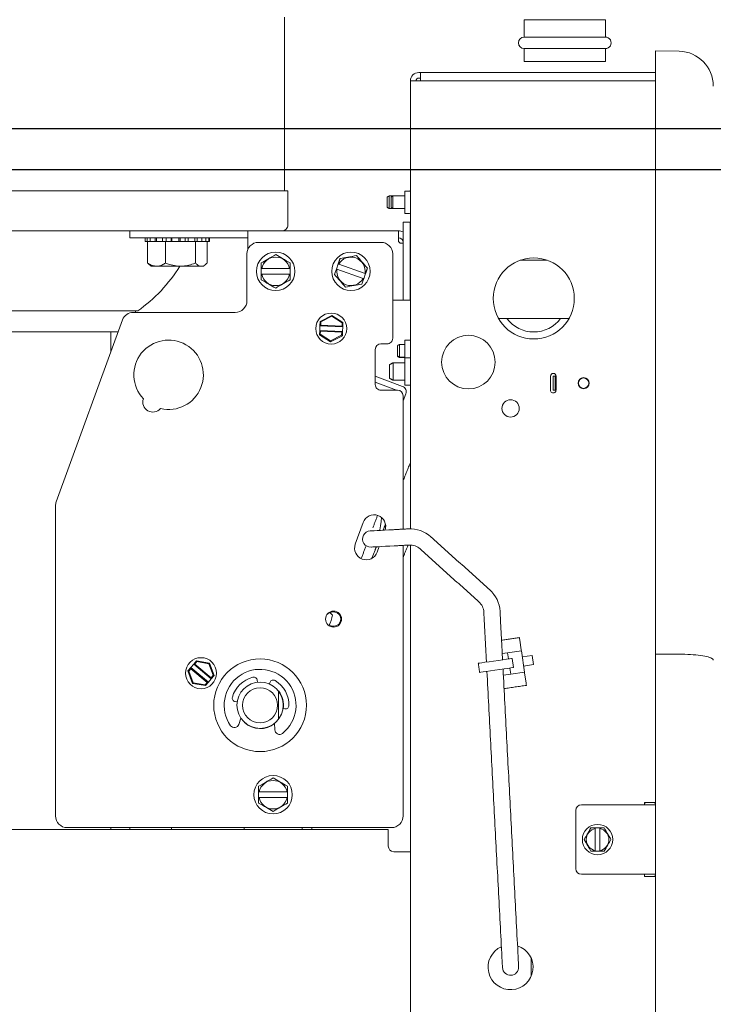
# Model space of a CAD drawing. Header units: inches. Extents: x 169.6 to 213.8, y 195 to 266.5.
# Tile 32 of 50: x 211.654 to 212.028, y 204.959 to 205.491. Entities that reach past the tile are written whole.
import ezdxf

# ---------------------------------------------------------------- set-up
doc = ezdxf.new("R2010")
doc.units = ezdxf.units.IN
doc.header["$LTSCALE"] = 0.25
doc.header["$MEASUREMENT"] = 0
doc.layers.add('ANNOTATIONS', color=1, linetype='Continuous')
doc.layers.add('RHX RH F.O.H.', color=7, linetype='Continuous')
doc.styles.add('ARIAL', font='arial.ttf', dxfattribs={"height": 0.09375})
doc.dimstyles.new('STANDARD$0', dxfattribs={"dimtxt": 0.09375, "dimasz": 0.09375, "dimexe": 0.03125, "dimexo": 0.046875, "dimgap": 0.09, "dimtad": 0, "dimtih": 1, "dimtoh": 1, "dimdec": 4, "dimzin": 0, "dimdsep": 46, "dimtxsty": 'ARIAL', "dimcen": 0.09, "dimadec": 0, "dimazin": 0, "dimtfac": 1, "dimtdec": 4, "dimtofl": 0, "dimtmove": 0, "dimatfit": 1, "dimfxl": 1, "dimtolj": 1, "dimtzin": 0, "dimarcsym": 0})

# ---------------------------------------------------------------- blocks, each defined once
blk = doc.blocks.new('*D26')
at = {"layer": 'ANNOTATIONS', "color": 0, "lineweight": -2, "transparency": 16777216}
for p, q in [((211.3488521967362, 205.4097907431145), (212.4822913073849, 205.4097907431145)), ((212.4510413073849, 205.3160407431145), (212.4510413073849, 202.7522208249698)), ((212.4510413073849, 200.7535407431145), (212.4510413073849, 202.3173606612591)), ((211.3644771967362, 200.6597907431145), (212.4822913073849, 200.6597907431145))]:
    blk.add_line(p, q, dxfattribs=at)
at = {"layer": 'ANNOTATIONS', "color": 0, "transparency": 16777216}
for points in [[(212.4354163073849, 205.3160407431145), (212.4666663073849, 205.3160407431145), (212.4510413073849, 205.4097907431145)], [(212.4354163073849, 200.7535407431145), (212.4666663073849, 200.7535407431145), (212.4510413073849, 200.6597907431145)]]:
    blk.add_solid(points, dxfattribs=at)
at = {"layer": 'defpoints', "color": 0, "transparency": 16777216}
for p in [(211.3019771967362, 205.4097907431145), (211.3176021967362, 200.6597907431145), (212.4510413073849, 200.6597907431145)]:
    blk.add_point(p, dxfattribs=at)
at = {"layer": 'ANNOTATIONS', "color": 0, "transparency": 16777216, "insert": (212.4510413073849, 202.5347907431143), "char_height": 0.09375, "attachment_point": 5, "style": 'ARIAL'}
blk.add_mtext('\\A1;TOTAL\\PHEIGHT', dxfattribs=at)
blk = doc.blocks.new('*D27')
at = {"layer": 'ANNOTATIONS', "color": 0, "lineweight": -2, "transparency": 16777216}
for p, q in [((210.3644771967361, 205.5717093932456), (210.3644771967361, 206.3682542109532)), ((211.3019771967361, 205.4566657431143), (211.3019771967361, 206.3682542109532)), ((210.2707271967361, 206.3370042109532), (210.1769771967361, 206.3370042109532)), ((211.3957271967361, 206.3370042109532), (211.4894771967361, 206.3370042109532))]:
    blk.add_line(p, q, dxfattribs=at)
at = {"layer": 'ANNOTATIONS', "color": 0, "transparency": 16777216}
for points in [[(210.2707271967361, 206.3526292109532), (210.2707271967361, 206.3213792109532), (210.3644771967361, 206.3370042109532)], [(211.3957271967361, 206.3526292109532), (211.3957271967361, 206.3213792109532), (211.3019771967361, 206.3370042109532)]]:
    blk.add_solid(points, dxfattribs=at)
at = {"layer": 'defpoints', "color": 0, "transparency": 16777216}
for p in [(211.3019771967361, 206.3370042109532), (210.3644771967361, 205.5248343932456), (211.3019771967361, 205.4097907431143)]:
    blk.add_point(p, dxfattribs=at)
at = {"layer": 'ANNOTATIONS', "color": 0, "transparency": 16777216, "insert": (211.9910882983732, 206.3370042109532), "char_height": 0.09375, "attachment_point": 5, "style": 'ARIAL'}
blk.add_mtext('\\A1;PROJECTION', dxfattribs=at)
blk = doc.blocks.new('*D31')
at = {"layer": 'ANNOTATIONS', "color": 0, "lineweight": -2, "transparency": 16777216}
for p, q in [((212.4432288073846, 205.5257579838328), (212.4432288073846, 205.6212956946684)), ((212.4432288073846, 205.6212956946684), (212.5369788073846, 205.6212956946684)), ((210.8176021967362, 205.4320079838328), (212.4744788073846, 205.4320079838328)), ((211.3488521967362, 205.4097907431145), (212.4744788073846, 205.4097907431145)), ((212.4432288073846, 205.3160407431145), (212.4432288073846, 205.2222907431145))]:
    blk.add_line(p, q, dxfattribs=at)
at = {"layer": 'ANNOTATIONS', "color": 0, "transparency": 16777216}
for points in [[(212.4276038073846, 205.5257579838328), (212.4588538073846, 205.5257579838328), (212.4432288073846, 205.4320079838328)], [(212.4276038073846, 205.3160407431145), (212.4588538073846, 205.3160407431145), (212.4432288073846, 205.4097907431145)]]:
    blk.add_solid(points, dxfattribs=at)
at = {"layer": 'defpoints', "color": 0, "transparency": 16777216}
for p in [(210.7707271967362, 205.4320079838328), (212.4432288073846, 205.4320079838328), (211.3019771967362, 205.4097907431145)]:
    blk.add_point(p, dxfattribs=at)
at = {"layer": 'ANNOTATIONS', "color": 0, "transparency": 16777216, "insert": (212.73105665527, 205.6212956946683), "char_height": 0.09375, "attachment_point": 5, "style": 'ARIAL'}
blk.add_mtext('\\A1;1/4"', dxfattribs=at)

msp = doc.modelspace()

# ---------------------------------------------------------------- linework, layer by layer
at = {"layer": 'RHX RH F.O.H.', "linetype": 'Continuous', "lineweight": 15}
for p, q in [((211.9697522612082, 205.4906907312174), (211.9260022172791, 205.4906907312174)), ((211.9260022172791, 205.4813157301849), (211.9697522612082, 205.4813157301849)), ((211.9697522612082, 205.4750657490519), (211.9260022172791, 205.4750657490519)), ((212.0095835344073, 205.473647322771), (211.9967563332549, 205.4738712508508)), ((211.9967563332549, 205.4738712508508), (211.9967563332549, 204.6227802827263)), ((211.9260022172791, 205.4681907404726), (211.9697522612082, 205.4681907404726)), ((211.8646271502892, 205.457700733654), (211.8646271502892, 205.2159733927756)), ((211.9967563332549, 205.457700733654), (211.8646271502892, 205.457700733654)), ((211.9967563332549, 205.4621907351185), (211.8691172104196, 205.4621907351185)), ((211.8701172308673, 205.4592007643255), (211.8691172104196, 205.4592007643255)), ((211.8701172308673, 205.4621907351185), (211.8701172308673, 205.457700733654)), ((211.4714772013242, 205.39829074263), (211.7984771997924, 205.39829074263)), ((211.852117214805, 205.3949884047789), (211.852117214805, 205.3893931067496)), ((211.8531172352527, 205.3888157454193), (211.8531172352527, 205.3955657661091)), ((211.8541172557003, 205.3949884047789), (211.8541172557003, 205.3893931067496)), ((211.8551171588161, 205.3888157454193), (211.8551171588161, 205.3955657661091)), ((211.86161723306, 205.3861657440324), (211.86161723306, 205.3982157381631)), ((211.8606388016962, 205.3814157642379), (211.8606388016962, 205.3392907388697)), ((211.864388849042, 205.3814157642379), (211.8606388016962, 205.3814157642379)), ((211.864388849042, 205.3392907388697), (211.864388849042, 205.3814157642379)), ((211.5156603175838, 205.3767907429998), (211.858138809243, 205.3767907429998)), ((211.7131388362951, 205.3767907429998), (211.7131388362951, 205.37304075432)), ((211.7131388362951, 205.37304075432), (211.7768888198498, 205.37304075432)), ((211.7215024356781, 205.37304075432), (211.7215024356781, 205.3710407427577)), ((211.7225228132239, 205.37304075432), (211.7225228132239, 205.3710407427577)), ((211.7242297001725, 205.37304075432), (211.7242297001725, 205.3710407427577)), ((211.7269557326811, 205.37304075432), (211.7269557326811, 205.3710407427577)), ((211.7276652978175, 205.37304075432), (211.7276652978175, 205.3710407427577)), ((211.73086998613, 205.37304075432), (211.73086998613, 205.3710407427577)), ((211.7328198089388, 205.37304075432), (211.7328198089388, 205.3710407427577)), ((211.735511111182, 205.37304075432), (211.735511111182, 205.3710407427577)), ((211.7358003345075, 205.37304075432), (211.7358003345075, 205.3710407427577)), ((211.7396441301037, 205.37304075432), (211.7396441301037, 205.3710407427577)), ((211.740295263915, 205.37304075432), (211.740295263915, 205.3710407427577)), ((211.7430813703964, 205.37304075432), (211.7430813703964, 205.3710407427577)), ((211.7447481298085, 205.37304075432), (211.7447481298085, 205.3710407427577)), ((211.7482010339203, 205.37304075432), (211.7482010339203, 205.3710407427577)), ((211.7495134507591, 205.37304075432), (211.7495134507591, 205.3710407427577)), ((211.7521110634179, 205.37304075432), (211.7521110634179, 205.3710407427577)), ((211.7542479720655, 205.37304075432), (211.7542479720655, 205.3710407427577)), ((211.7559163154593, 205.37304075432), (211.7559163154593, 205.3710407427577)), ((211.7768888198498, 205.3667981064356), (211.7768888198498, 205.3767907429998)), ((211.858138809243, 205.3767907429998), (211.858138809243, 205.3715407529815)), ((211.7214834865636, 205.3710407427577), (211.756183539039, 205.3710407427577)), ((211.7227198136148, 205.3593907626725), (211.7227198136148, 205.3710407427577)), ((211.7325131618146, 205.3593907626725), (211.7325131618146, 205.3710407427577)), ((211.748626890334, 205.3593907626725), (211.748626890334, 205.3710407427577)), ((211.7549472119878, 205.3593907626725), (211.7549472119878, 205.3710407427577)), ((211.7550033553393, 205.3593907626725), (211.7550033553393, 205.3710407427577)), ((211.7826137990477, 205.3705407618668), (211.8487638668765, 205.3705407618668)), ((211.8596387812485, 205.370040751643), (211.8606388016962, 205.370040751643)), ((211.7763638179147, 205.3642907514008), (211.7763638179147, 205.3390407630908)), ((211.8550137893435, 205.3642907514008), (211.8550137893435, 205.3187907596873)), ((211.7528215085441, 205.3576407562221), (211.7248455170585, 205.3576407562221)), ((211.7840763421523, 205.3534157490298), (211.7840763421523, 205.3564157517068)), ((211.7843658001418, 205.3564157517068), (211.7994118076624, 205.3564157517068)), ((211.7997013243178, 205.3564157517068), (211.7997013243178, 205.3534157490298)), ((211.8246469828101, 205.3560980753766), (211.8256442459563, 205.3589274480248)), ((211.8259172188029, 205.3588312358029), (211.8401077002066, 205.3538296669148)), ((211.9238285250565, 205.3609407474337), (211.9384058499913, 205.3609407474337)), ((211.7994118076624, 205.3534157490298), (211.7843658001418, 205.3534157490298)), ((211.8391103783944, 205.3510002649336), (211.8249200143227, 205.3560018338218)), ((211.8403806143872, 205.3537334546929), (211.839383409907, 205.3509040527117)), ((211.864388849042, 205.3392907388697), (211.8550137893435, 205.3392907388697)), ((211.5524772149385, 205.3335407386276), (211.7174771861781, 205.3335407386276)), ((211.7701138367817, 205.3327907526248), (211.7151151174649, 205.3327907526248)), ((211.8221921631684, 205.3311354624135), (211.8158586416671, 205.3278601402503)), ((211.8162475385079, 205.3276109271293), (211.8221707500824, 205.3306740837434)), ((211.8221707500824, 205.3306740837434), (211.8221921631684, 205.3311354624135)), ((211.8221707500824, 205.3306740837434), (211.8277851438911, 205.327076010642)), ((211.8281953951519, 205.327288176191), (211.8221921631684, 205.3311354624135)), ((211.7092420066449, 205.3286783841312), (211.6735157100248, 205.230521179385)), ((211.8157508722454, 205.3255350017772), (211.815636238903, 205.3230626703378)), ((211.8158586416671, 205.3278601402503), (211.8157508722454, 205.3255350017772)), ((211.8157508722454, 205.3255350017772), (211.8161689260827, 205.3259160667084)), ((211.8157508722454, 205.3255350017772), (211.8280875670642, 205.3249630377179)), ((211.8162475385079, 205.3276109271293), (211.8158586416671, 205.3278601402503)), ((211.8161689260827, 205.3259160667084), (211.8162475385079, 205.3276109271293)), ((211.827706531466, 205.3253811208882), (211.8161689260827, 205.3259160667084)), ((211.8277851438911, 205.327076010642), (211.827706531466, 205.3253811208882)), ((211.8280875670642, 205.3249630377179), (211.827706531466, 205.3253811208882)), ((211.8281953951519, 205.327288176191), (211.8277851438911, 205.327076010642)), ((211.8279729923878, 205.3224906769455), (211.8280875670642, 205.3249630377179)), ((211.8280875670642, 205.3249630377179), (211.8281953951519, 205.327288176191)), ((211.9121369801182, 205.3294407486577), (211.9500975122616, 205.3294407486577)), ((211.7069171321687, 205.3222907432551), (211.6008817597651, 205.3222907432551)), ((211.7029771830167, 205.3222907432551), (211.7029771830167, 205.3114659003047)), ((211.815636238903, 205.3230626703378), (211.8155284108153, 205.3207375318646)), ((211.8155284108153, 205.3207375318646), (211.8159386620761, 205.3209496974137)), ((211.8155284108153, 205.3207375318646), (211.8215316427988, 205.3168902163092)), ((211.8279729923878, 205.3224906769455), (211.815636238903, 205.3230626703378)), ((211.815636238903, 205.3230626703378), (211.8160172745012, 205.3226445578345)), ((211.8159386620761, 205.3209496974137), (211.8160172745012, 205.3226445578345)), ((211.8215530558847, 205.3173515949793), (211.8159386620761, 205.3209496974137)), ((211.8160172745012, 205.3226445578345), (211.8275548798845, 205.3221096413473)), ((211.8215316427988, 205.3168902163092), (211.8278651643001, 205.3201655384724)), ((211.8274762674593, 205.3204147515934), (211.8215530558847, 205.3173515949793)), ((211.8275548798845, 205.3221096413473), (211.8274762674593, 205.3204147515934)), ((211.8274762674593, 205.3204147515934), (211.8278651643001, 205.3201655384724)), ((211.8279729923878, 205.3224906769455), (211.8275548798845, 205.3221096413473)), ((211.8278651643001, 205.3201655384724), (211.8279729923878, 205.3224906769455)), ((211.8215530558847, 205.3173515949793), (211.8215316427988, 205.3168902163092)), ((211.848638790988, 205.3157907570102), (211.8520138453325, 205.3157907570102)), ((211.8576171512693, 205.3148633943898), (211.8576171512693, 205.3090180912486)), ((211.8586171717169, 205.3084407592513), (211.8586171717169, 205.3154407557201)), ((211.86161723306, 205.3178407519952), (211.86161723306, 205.3056313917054)), ((211.845638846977, 205.2937907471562), (211.845638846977, 205.3127907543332)), ((211.8532421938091, 205.3044766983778), (211.8532421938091, 205.297286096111)), ((211.8552422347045, 205.2961314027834), (211.8552422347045, 205.3056313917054)), ((211.8616272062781, 205.3081813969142), (211.8616272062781, 205.2935813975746)), ((211.8603232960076, 205.2928322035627), (211.845638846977, 205.2983809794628)), ((211.9401772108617, 205.2908257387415), (211.9401772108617, 205.2983257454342)), ((211.9416922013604, 205.2908257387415), (211.9416922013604, 205.2983257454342)), ((211.9416922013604, 205.2983257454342), (211.9431771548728, 205.2983257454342)), ((211.9426922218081, 205.2908257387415), (211.9426922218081, 205.2983257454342)), ((211.9431771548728, 205.2983257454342), (211.9431771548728, 205.2908257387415)), ((211.845638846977, 205.2951179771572), (211.8570904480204, 205.2907907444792)), ((211.86161723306, 205.2961314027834), (211.86161723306, 205.2961157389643)), ((211.8576388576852, 205.2907907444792), (211.848638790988, 205.2907907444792)), ((211.8606388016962, 205.2850320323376), (211.8620995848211, 205.2888979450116)), ((211.8606388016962, 205.2877907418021), (211.8606388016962, 205.2158029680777)), ((211.9416922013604, 205.2908257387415), (211.9431771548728, 205.2908257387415)), ((211.6731388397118, 205.0610407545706), (211.6731388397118, 205.2283835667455)), ((211.8348654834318, 205.207682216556), (211.8391407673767, 205.2194283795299)), ((211.8476872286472, 205.2063622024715), (211.8466116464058, 205.2034069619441)), ((211.8606388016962, 205.2070409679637), (211.8606388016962, 205.0610407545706)), ((211.8646271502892, 205.2072212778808), (211.8646271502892, 204.6389507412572)), ((211.9236120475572, 205.1559916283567), (211.9243745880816, 205.150751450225)), ((211.9141275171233, 205.1487243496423), (211.9170291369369, 205.1491465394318)), ((211.9244509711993, 205.1502264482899), (211.9170291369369, 205.1491465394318)), ((211.9175150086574, 205.1458067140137), (211.9170291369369, 205.1491465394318)), ((211.9244509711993, 205.1502264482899), (211.9261427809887, 205.1385988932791)), ((211.7491389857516, 205.1447822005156), (211.7476510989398, 205.1429921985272)), ((211.7482144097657, 205.1430441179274), (211.7492989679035, 205.1443489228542)), ((211.7492989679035, 205.1443489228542), (211.7491389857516, 205.1447822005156)), ((211.7561665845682, 205.1435766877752), (211.7491389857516, 205.1447822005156)), ((211.7492989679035, 205.1443489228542), (211.7558713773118, 205.1432214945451)), ((211.7558713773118, 205.1432214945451), (211.7561665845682, 205.1435766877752)), ((211.7586364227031, 205.1368878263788), (211.7561665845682, 205.1435766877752)), ((211.9194941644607, 205.146094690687), (211.9202141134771, 205.1411467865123)), ((211.9249368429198, 205.1468866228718), (211.9302841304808, 205.1476646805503)), ((211.9310040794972, 205.1427167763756), (211.9302841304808, 205.1476646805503)), ((211.7460690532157, 205.1410888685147), (211.7445811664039, 205.1392988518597)), ((211.7445811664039, 205.1392988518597), (211.7450363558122, 205.1392207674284)), ((211.7445811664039, 205.1392988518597), (211.7470509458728, 205.1326099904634)), ((211.7450363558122, 205.1392207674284), (211.746120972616, 205.1405255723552)), ((211.7473462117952, 205.13296519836), (211.7450363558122, 205.1392207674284)), ((211.7476510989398, 205.1429921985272), (211.7460690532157, 205.1410888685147)), ((211.7460690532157, 205.1410888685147), (211.746120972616, 205.1405255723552)), ((211.7555664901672, 205.1331944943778), (211.7460690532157, 205.1410888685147)), ((211.746120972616, 205.1405255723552), (211.7550031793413, 205.1331425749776)), ((211.7476510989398, 205.1429921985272), (211.7482144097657, 205.1430441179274)), ((211.7476510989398, 205.1429921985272), (211.7571485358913, 205.1350978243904)), ((211.7570966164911, 205.1356611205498), (211.7482144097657, 205.1430441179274)), ((211.7558713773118, 205.1432214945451), (211.7581811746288, 205.1369659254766)), ((211.9187209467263, 205.1375189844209), (211.9182349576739, 205.140858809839)), ((211.9261427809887, 205.1385988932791), (211.9187209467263, 205.1375189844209)), ((211.9256567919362, 205.1419387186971), (211.9310040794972, 205.1427167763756)), ((211.7473462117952, 205.13296519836), (211.7470509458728, 205.1326099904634)), ((211.7539186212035, 205.1318377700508), (211.7473462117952, 205.13296519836)), ((211.7550031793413, 205.1331425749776), (211.7539186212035, 205.1318377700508)), ((211.7540786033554, 205.1314044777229), (211.7555664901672, 205.1331944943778)), ((211.7555664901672, 205.1331944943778), (211.7550031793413, 205.1331425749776)), ((211.7555664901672, 205.1331944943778), (211.7571485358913, 205.1350978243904)), ((211.7581811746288, 205.1369659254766), (211.7570966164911, 205.1356611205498)), ((211.7571485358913, 205.1350978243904), (211.7570966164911, 205.1356611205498)), ((211.7571485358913, 205.1350978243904), (211.7586364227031, 205.1368878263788)), ((211.7586364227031, 205.1368878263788), (211.7581811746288, 205.1369659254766)), ((211.7820522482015, 205.1331839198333), (211.7819253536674, 205.1342863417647)), ((211.7888812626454, 205.1332550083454), (211.7884399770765, 205.1322368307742)), ((211.9187209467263, 205.1375189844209), (211.9147450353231, 205.1369404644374)), ((211.9269817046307, 205.1328337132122), (211.9262191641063, 205.1380738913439)), ((211.7470509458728, 205.1326099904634), (211.7540786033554, 205.1314044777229)), ((211.7539186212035, 205.1318377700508), (211.7540786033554, 205.1314044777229)), ((211.7700410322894, 205.1227831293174), (211.7711387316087, 205.1226203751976)), ((211.7949037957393, 205.1258002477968), (211.7949037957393, 205.1259234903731)), ((211.7958189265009, 205.1189611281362), (211.7969166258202, 205.1187983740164)), ((211.7959488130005, 205.1211437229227), (211.7959987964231, 205.1211451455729)), ((211.7731520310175, 205.1137919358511), (211.7720275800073, 205.1104183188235)), ((211.7745326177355, 205.1120964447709), (211.7745234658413, 205.1120342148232)), ((211.7914277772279, 205.1075419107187), (211.7913305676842, 205.1110966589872)), ((211.7826897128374, 205.0710407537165), (211.7826897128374, 205.0740407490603)), ((211.7829791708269, 205.0740407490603), (211.7980252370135, 205.0740407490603)), ((211.7980252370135, 205.0710407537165), (211.7829791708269, 205.0710407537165)), ((211.7983146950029, 205.0740407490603), (211.7983146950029, 205.0710407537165)), ((211.9538047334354, 205.0640757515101), (211.9538047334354, 205.0325757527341)), ((211.9967563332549, 205.0670757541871), (211.9568046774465, 205.0670757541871)), ((211.9967563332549, 205.0683257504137), (211.9908046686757, 205.0683257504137)), ((211.9908046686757, 205.0683257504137), (211.9908046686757, 205.0670757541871)), ((211.8526272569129, 205.0537907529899), (211.509977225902, 205.0537907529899)), ((211.8543887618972, 205.0547907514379), (211.6793888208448, 205.0547907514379)), ((211.7029771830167, 205.0547907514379), (211.7029771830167, 205.0537907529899)), ((211.7748772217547, 205.0547907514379), (211.7748772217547, 205.0537907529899)), ((211.8061271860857, 205.0537907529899), (211.8061271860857, 205.0547907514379)), ((211.8526272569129, 205.044790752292), (211.8526272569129, 205.0537907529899)), ((211.9643547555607, 205.0545757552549), (211.9667546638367, 205.0545757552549)), ((211.9643547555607, 205.0423277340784), (211.9643547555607, 205.0543237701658)), ((211.9667546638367, 205.0543237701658), (211.9667546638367, 205.0423277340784)), ((211.855627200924, 205.041790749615), (211.8646271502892, 205.041790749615)), ((211.9667546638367, 205.0420757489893), (211.9643547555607, 205.0420757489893)), ((211.9568046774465, 205.0295757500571), (211.9967563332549, 205.0295757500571)), ((211.9908046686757, 205.0295757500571), (211.9908046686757, 205.0283257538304)), ((211.9908046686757, 205.0283257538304), (211.9967563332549, 205.0283257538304)), ((211.9297215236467, 204.9745915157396), (211.9297215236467, 204.9843299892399))]:
    msp.add_line(p, q, dxfattribs=at)
at = {"layer": 'RHX RH F.O.H.', "linetype": 'Continuous', "lineweight": 15, "flags": 128}
for points in [[(211.8489866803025, 205.2221155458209), (211.8487218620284, 205.2199587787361), (211.8484361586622, 205.2176313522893), (211.8481727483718, 205.2154863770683), (211.8481310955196, 205.2151474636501)], [(211.8429243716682, 205.2148745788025), (211.843164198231, 205.2148871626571), (211.8438745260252, 205.2149243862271), (211.845028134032, 205.2149848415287), (211.8465804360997, 205.2150662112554), (211.8484720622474, 205.2151653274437), (211.850630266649, 205.2152784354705), (211.852971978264, 205.2154011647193), (211.8554072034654, 205.2155287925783)], [(211.8558651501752, 205.2067907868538), (211.8534299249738, 205.2066631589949), (211.8510882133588, 205.206540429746), (211.8489300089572, 205.2064273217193), (211.8470383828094, 205.2063282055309), (211.8454860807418, 205.2062468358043), (211.844332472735, 205.2061863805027), (211.8436221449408, 205.2061491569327), (211.8433823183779, 205.206136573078)], [(211.8437090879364, 205.2000456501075), (211.8437312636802, 205.2001005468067), (211.8446097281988, 205.2022747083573), (211.8455232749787, 205.204535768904)], [(211.8197733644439, 205.1700072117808), (211.8202650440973, 205.1702766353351), (211.8210993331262, 205.1707001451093)], [(211.9234211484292, 205.1573041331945), (211.9234351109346, 205.1572077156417), (211.9235014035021, 205.1567521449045), (211.9236120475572, 205.1559916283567)], [(211.9194941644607, 205.146094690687), (211.9191447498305, 205.146043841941), (211.9181231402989, 205.1458951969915), (211.9165073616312, 205.1456600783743), (211.9144207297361, 205.145356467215), (211.9120225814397, 205.1450075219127), (211.9094959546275, 205.1446399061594), (211.9070339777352, 205.1442816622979), (211.9048242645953, 205.1439601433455), (211.9030358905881, 205.1436999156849), (211.9018050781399, 205.1435208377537), (211.9012260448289, 205.143436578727), (211.9011869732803, 205.1434309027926)], [(211.9202141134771, 205.1411467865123), (211.9198646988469, 205.1410959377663), (211.9188430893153, 205.1409472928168), (211.9172273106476, 205.1407121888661), (211.9151406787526, 205.1404085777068), (211.9127425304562, 205.1400596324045), (211.910215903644, 205.1396920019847), (211.9077539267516, 205.1393337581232), (211.9055442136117, 205.1390122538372), (211.9037558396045, 205.1387520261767), (211.9025250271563, 205.1385729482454), (211.9019459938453, 205.1384886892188), (211.9019069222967, 205.1384829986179)], [(211.9262191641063, 205.1380738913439), (211.9262026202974, 205.138187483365), (211.9261877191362, 205.1382905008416), (211.9261744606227, 205.1383810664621), (211.9261633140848, 205.1384575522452), (211.9261545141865, 205.1385185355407), (211.9261480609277, 205.1385629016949), (211.9261440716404, 205.1385898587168), (211.9261427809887, 205.1385988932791)], [(211.9271726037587, 205.1315212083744), (211.9271586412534, 205.1316176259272), (211.9270923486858, 205.1320731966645), (211.9269817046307, 205.1328337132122)], [(211.9142482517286, 204.9792317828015), (211.914235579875, 204.979471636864), (211.914198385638, 204.9801819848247), (211.9141379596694, 204.9813355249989), (211.9140566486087, 204.9828879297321), (211.9139575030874, 204.9847795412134), (211.9138443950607, 204.9869376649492), (211.9137216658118, 204.989279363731), (211.9135940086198, 204.9917146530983)], [(211.9223319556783, 204.9921725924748), (211.9224596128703, 204.9897373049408), (211.9225823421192, 204.9873956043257), (211.9226954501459, 204.9852374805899), (211.9227945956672, 204.9833458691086), (211.9228759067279, 204.9817934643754), (211.9229364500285, 204.9806399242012), (211.9229736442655, 204.9799295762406), (211.9229861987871, 204.9796897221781)]]:
    msp.add_lwpolyline(points, dxfattribs=at)
at = {"layer": 'RHX RH F.O.H.', "linetype": 'Continuous', "lineweight": 15}
for centre, radius in [((211.7918888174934, 205.3549157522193), 0.01034999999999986), ((211.8325138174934, 205.3549157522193), 0.01035000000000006), ((211.931117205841, 205.3403157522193), 0.02187499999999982), ((211.8218619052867, 205.3240128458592), 0.008374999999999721), ((211.8958772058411, 205.3059407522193), 0.01445000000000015), ((211.9580272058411, 205.2945757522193), 0.002999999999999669), ((211.9580272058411, 205.2945757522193), 0.002797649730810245), ((211.9186172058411, 205.2809407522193), 0.004687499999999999), ((211.8231388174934, 205.1672907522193), 0.004325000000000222), ((211.7516087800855, 205.1380933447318), 0.008374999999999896), ((211.7834788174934, 205.1207907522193), 0.02500000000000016), ((211.7834788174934, 205.1207907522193), 0.01247500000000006), ((211.7834788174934, 205.1207907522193), 0.009474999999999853), ((211.7905022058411, 205.0725407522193), 0.01034999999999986), ((211.965554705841, 205.0483257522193), 0.008200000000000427)]:
    msp.add_circle(centre, radius, dxfattribs=at)
for centre, radius, start, end in [((211.9260022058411, 205.4781907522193), 0.003125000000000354, 90, 269.9999999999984), ((211.969752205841, 205.4781907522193), 0.003125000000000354, 269.9999999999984, 90), ((212.0092562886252, 205.4549001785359), 0.01875000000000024, 0, 89.00000000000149), ((211.8691172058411, 205.4577007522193), 0.004489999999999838, 90, 180), ((211.8691172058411, 205.4577007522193), 0.001500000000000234, 90, 180), ((211.864127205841, 205.3987157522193), 0.0005000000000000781, 269.9999999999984, 0), ((211.864127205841, 205.3856657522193), 0.0005000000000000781, 0, 90), ((211.7953522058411, 205.3799157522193), 0.003125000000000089, 269.9999999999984, 0), ((211.8581388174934, 205.3705407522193), 0.006250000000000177, 66.4218215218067, 90), ((211.8581388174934, 205.3705407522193), 0.00250000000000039, 4.885331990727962e-12, 90), ((211.7826138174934, 205.3642907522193), 0.006250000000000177, 90, 180), ((211.8487638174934, 205.3642907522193), 0.00624999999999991, 0, 90), ((211.7918888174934, 205.3549157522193), 0.007671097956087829, 11.27622114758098, 168.723778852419), ((211.8325138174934, 205.3549157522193), 0.007671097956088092, 351.8606628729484, 149.3082205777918), ((211.6686240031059, 205.4023339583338), 0.08437500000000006, 305.3803034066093, 328.0149979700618), ((211.7918888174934, 205.3549157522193), 0.007671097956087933, 191.276221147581, 348.723778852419), ((211.8325138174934, 205.3549157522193), 0.007671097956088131, 171.8606628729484, 329.30822057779), ((211.7701138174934, 205.3390407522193), 0.006250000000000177, 269.9999999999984, 4.885331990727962e-12), ((211.7151151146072, 205.3265407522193), 0.006250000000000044, 90, 159.9999999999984), ((211.931117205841, 205.3403157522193), 0.01812499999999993, 216.8698976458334, 323.1301023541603), ((211.7341188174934, 205.2990843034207), 0.01875000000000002, 256.590937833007, 223.4090621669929), ((211.8486388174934, 205.3127907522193), 0.002999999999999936, 90, 179.9999999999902), ((211.8520138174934, 205.3187907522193), 0.003000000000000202, 269.9999999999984, 0), ((211.864127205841, 205.3086814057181), 0.0005000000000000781, 269.9999999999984, 0), ((211.941677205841, 205.2983257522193), 0.001500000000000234, 9.770663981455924e-12, 180), ((211.8486388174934, 205.2937907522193), 0.002999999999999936, 179.9999999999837, 270.0000000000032), ((211.8592443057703, 205.2899768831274), 0.003052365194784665, 339.2999999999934, 69.29999999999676), ((211.864127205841, 205.2930814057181), 0.0005000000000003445, 0, 90), ((211.8576388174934, 205.2877907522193), 0.003000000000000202, 1.628443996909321e-11, 90), ((211.941677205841, 205.2908257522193), 0.001500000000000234, 180, 4.885331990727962e-12), ((211.7256438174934, 205.2844051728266), 0.005450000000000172, 160.7803840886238, 319.2196159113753), ((211.6793888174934, 205.2283835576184), 0.006249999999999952, 159.9999999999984, 180), ((211.8450138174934, 205.2172907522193), 0.006250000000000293, 341.3731990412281, 159.9999999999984), ((211.8431533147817, 205.2105055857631), 0.004375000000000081, 92.99999999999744, 273.0000000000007), ((211.8643701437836, 205.1991003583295), 0.01687500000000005, 48.00000000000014, 92.99999999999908), ((211.8407385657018, 205.2055445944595), 0.006250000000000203, 159.9999999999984, 339.9999999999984), ((211.8643701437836, 205.1991003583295), 0.008124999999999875, 48.00000000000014, 93.0000000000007), ((211.896085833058, 205.1705434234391), 0.01687500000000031, 3.000000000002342, 48.00000000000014), ((211.896085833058, 205.1705434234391), 0.008125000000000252, 3.000000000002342, 48.00000000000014), ((211.8231388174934, 205.1672907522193), 0.00388397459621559, 233.7909021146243, 120.3555136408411), ((211.7834788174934, 205.1207907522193), 0.06250000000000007, 51.21864552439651, 52.99188079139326), ((211.7993586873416, 205.1742774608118), 0.02374999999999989, 333.6978351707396, 348.4252589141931), ((212.2679780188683, 205.2004746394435), 0.3471825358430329, 188.2341679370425, 188.3217215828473), ((211.7834788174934, 205.1207907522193), 0.01938749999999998, 308.5195632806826, 214.6131795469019), ((211.7834788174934, 205.1207907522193), 0.01559250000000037, 104.4394362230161, 163.6933066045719), ((211.7800591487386, 205.1340715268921), 0.001878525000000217, 6.566371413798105, 104.4394362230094), ((211.790604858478, 205.1325079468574), 0.001878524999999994, 58.69330660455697, 156.5663714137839), ((211.7834788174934, 205.1207907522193), 0.0155924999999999, 359.4394362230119, 58.69330660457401), ((211.7834788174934, 205.1207907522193), 0.01259999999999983, 351.5663714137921, 36.64753246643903), ((211.7834788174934, 205.1207907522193), 0.01252499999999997, 351.5663714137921, 36.05470598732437), ((211.7834788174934, 205.1207907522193), 0.01254999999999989, 351.5663714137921, 36.19935688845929), ((211.7703165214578, 205.124641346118), 0.001878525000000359, 163.6933066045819, 261.5663714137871), ((211.7971921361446, 205.1206565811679), 0.001878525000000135, 261.5663714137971, 359.4394362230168), ((211.7696154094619, 205.1112223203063), 0.00254265, 214.6131795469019, 341.5663714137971), ((211.7834788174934, 205.1207907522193), 0.01260000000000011, 227.8425616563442, 308.571898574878), ((211.7939694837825, 205.1076114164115), 0.002542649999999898, 181.5663714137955, 308.5195632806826), ((211.7905022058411, 205.0725407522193), 0.007671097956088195, 11.27622114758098, 168.723778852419), ((211.7905022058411, 205.0725407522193), 0.007671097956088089, 191.276221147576, 348.723778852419), ((211.9568047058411, 205.0640757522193), 0.003000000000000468, 90, 180), ((211.991804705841, 205.0673257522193), 0.001000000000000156, 90, 180), ((211.995804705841, 205.0673257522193), 0.0009999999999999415, 17.90216595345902, 90), ((211.6793888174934, 205.0610407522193), 0.00624999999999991, 180, 269.9999999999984), ((211.8543888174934, 205.0610407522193), 0.00624999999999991, 269.9999999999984, 3.094043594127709e-11), ((211.965554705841, 205.0483257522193), 0.00611687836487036, 101.3135762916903, 258.686423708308), ((211.965554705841, 205.0483257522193), 0.00611687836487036, 281.3135762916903, 78.68642370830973), ((211.855627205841, 205.0447907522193), 0.003000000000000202, 180, 269.9999999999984), ((211.9568047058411, 205.0325757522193), 0.003000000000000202, 180, 269.9999999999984), ((211.991804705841, 205.0293257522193), 0.0009999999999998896, 180, 269.9999999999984), ((211.995804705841, 205.0293257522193), 0.0009999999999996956, 269.9999999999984, 342.0978340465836), ((211.9186172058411, 204.9794607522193), 0.01212500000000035, 114.1508549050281, 71.84911909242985), ((211.9186172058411, 204.9794607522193), 0.004375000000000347, 183.0000000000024, 2.999999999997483)]:
    msp.add_arc(centre, radius, start, end, dxfattribs=at)
for points in [[(211.7967271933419, 205.4920407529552), (211.7967271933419, 205.39829074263)], [(211.9260022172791, 205.4813157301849), (211.9260022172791, 205.4906907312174)], [(211.9697522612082, 205.4906907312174), (211.9697522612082, 205.4813157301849)], [(211.9260022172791, 205.4681907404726), (211.9260022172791, 205.4750657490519)], [(211.9697522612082, 205.4750657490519), (211.9697522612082, 205.4681907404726)], [(211.7984771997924, 205.39829074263), (211.7984771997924, 205.3799157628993)], [(211.852117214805, 205.3949884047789), (211.8531172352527, 205.3955657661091)], [(211.8531172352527, 205.3955657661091), (211.8551171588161, 205.3955657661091)], [(211.8541172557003, 205.3949884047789), (211.8551171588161, 205.3955657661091)], [(211.8551171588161, 205.3955657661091), (211.86161723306, 205.3955657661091)], [(211.86161723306, 205.3982157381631), (211.8641271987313, 205.3982157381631)], [(211.8531172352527, 205.3888157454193), (211.852117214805, 205.3893931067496)], [(211.8551171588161, 205.3888157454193), (211.8531172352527, 205.3888157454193)], [(211.8551171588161, 205.3888157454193), (211.8541172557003, 205.3893931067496)], [(211.86161723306, 205.3888157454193), (211.8551171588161, 205.3888157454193)], [(211.8641271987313, 205.3861657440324), (211.86161723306, 205.3861657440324)], [(211.7214834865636, 205.3710407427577), (211.7214834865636, 205.37304075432)], [(211.756183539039, 205.37304075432), (211.756183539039, 205.3710407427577)], [(211.8266449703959, 205.3617667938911), (211.8256442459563, 205.3589274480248)], [(211.7227198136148, 205.3593907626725), (211.7235674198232, 205.3586961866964)], [(211.7248455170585, 205.3576407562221), (211.7235376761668, 205.3586579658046)], [(211.7541293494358, 205.3586579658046), (211.7528215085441, 205.3576407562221)], [(211.7543207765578, 205.3588068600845), (211.7541293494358, 205.3586579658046)], [(211.7840763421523, 205.3594263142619), (211.7840763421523, 205.3564157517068)], [(211.7843658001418, 205.3564157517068), (211.7840763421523, 205.3564157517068)], [(211.7997013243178, 205.3564157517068), (211.7994118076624, 205.3564157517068)], [(211.7997013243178, 205.3564157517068), (211.7997013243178, 205.3594263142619)], [(211.8246469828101, 205.3560980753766), (211.8249200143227, 205.3560018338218)], [(211.8259172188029, 205.3588312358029), (211.8256442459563, 205.3589274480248)], [(211.8403806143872, 205.3537334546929), (211.8413814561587, 205.3565728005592)], [(211.7840763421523, 205.3534157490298), (211.7843658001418, 205.3534157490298)], [(211.7994118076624, 205.3534157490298), (211.7997013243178, 205.3534157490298)], [(211.8391103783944, 205.3510002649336), (211.839383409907, 205.3509040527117)], [(211.8403806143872, 205.3537334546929), (211.8401077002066, 205.3538296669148)], [(211.7162271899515, 205.3335407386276), (211.7162271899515, 205.3327907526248)], [(211.8576171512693, 205.3148633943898), (211.8586171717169, 205.3154407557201)], [(211.8586171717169, 205.3154407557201), (211.86161723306, 205.3154407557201)], [(211.86161723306, 205.3178407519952), (211.8646271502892, 205.3178407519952)], [(211.8586171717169, 205.3086907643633), (211.8576171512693, 205.3092680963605)], [(211.8586171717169, 205.3084407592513), (211.8576171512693, 205.3090180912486)], [(211.86161723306, 205.3086907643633), (211.8586171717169, 205.3086907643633)], [(211.86161723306, 205.3084407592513), (211.8586171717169, 205.3084407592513)], [(211.8532421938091, 205.3044766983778), (211.8552422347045, 205.3056313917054)], [(211.8552422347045, 205.3056313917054), (211.8616272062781, 205.3056313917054)], [(211.8616272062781, 205.3057907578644), (211.86161723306, 205.3057907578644)], [(211.8616272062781, 205.3081813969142), (211.8641271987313, 205.3081813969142)], [(211.8552422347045, 205.2961314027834), (211.8532421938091, 205.297286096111)], [(211.8616272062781, 205.2961314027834), (211.8552422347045, 205.2961314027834)], [(211.8616272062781, 205.2961157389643), (211.86161723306, 205.2961157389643)], [(211.8641271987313, 205.2935813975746), (211.8616272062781, 205.2935813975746)], [(211.8606388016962, 205.2419481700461), (211.8646271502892, 205.2518197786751)], [(211.8468684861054, 205.2232592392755), (211.8443185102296, 205.2165110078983)], [(211.8498469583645, 205.2152373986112), (211.8511520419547, 205.2184675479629)], [(211.8554072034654, 205.2155287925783), (211.8634869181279, 205.2159522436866)], [(211.8756617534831, 205.2116409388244), (211.9073774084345, 205.1830839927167)], [(211.840684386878, 205.2068937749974), (211.8380437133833, 205.199905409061)], [(211.8455232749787, 205.204535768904), (211.8462303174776, 205.2062858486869)], [(211.8639448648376, 205.2072142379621), (211.8558651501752, 205.2067907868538)], [(211.8633091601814, 205.2071809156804), (211.8606388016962, 205.200571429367)], [(211.9015225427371, 205.1765814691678), (211.8698068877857, 205.2051384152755)], [(211.9056092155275, 205.1440743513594), (211.9041997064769, 205.1709686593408)], [(211.9129376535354, 205.171426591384), (211.914304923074, 205.1453396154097)], [(211.9137515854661, 205.1558971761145), (211.9234211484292, 205.1573041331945)], [(211.9967563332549, 205.1484193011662), (212.0095835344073, 205.1483809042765)], [(211.9019069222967, 205.1384829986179), (211.9011869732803, 205.1434309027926)], [(211.9135940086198, 204.9917146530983), (211.905871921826, 205.1390599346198)], [(211.9145676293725, 205.14032519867), (211.9223319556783, 204.9921725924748)], [(211.778788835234, 205.1323505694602), (211.778788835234, 205.132431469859)], [(211.9271726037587, 205.1315212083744), (211.9151209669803, 205.1297676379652)], [(211.7944994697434, 205.1266363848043), (211.7945364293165, 205.1266733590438)], [(211.778788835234, 205.1091500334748), (211.778788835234, 205.1092309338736)], [(211.7881688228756, 205.1092309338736), (211.7881688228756, 205.1091500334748)], [(211.7826897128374, 205.0770513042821), (211.7826897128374, 205.0740407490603)], [(211.7983146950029, 205.0740407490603), (211.7983146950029, 205.0770513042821)], [(211.7829791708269, 205.0740407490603), (211.7826897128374, 205.0740407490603)], [(211.7826897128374, 205.0710407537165), (211.7829791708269, 205.0710407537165)], [(211.7983146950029, 205.0740407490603), (211.7980252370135, 205.0740407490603)], [(211.7980252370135, 205.0710407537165), (211.7983146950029, 205.0710407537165)], [(211.7132261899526, 205.0537907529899), (211.7132261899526, 205.0547907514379)], [(211.7356262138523, 205.0547907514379), (211.7356262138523, 205.0537907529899)], [(211.8113308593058, 205.0547907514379), (211.8113308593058, 205.0537907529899)], [(211.9643547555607, 205.0545757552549), (211.9643547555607, 205.0543237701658)], [(211.9691631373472, 205.0545757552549), (211.9667546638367, 205.0545757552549)], [(211.9667546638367, 205.0543237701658), (211.9667546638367, 205.0545757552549)], [(211.9643547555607, 205.0423277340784), (211.9643547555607, 205.0420757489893)], [(211.9667546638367, 205.0420757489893), (211.9667546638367, 205.0423277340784)], [(211.9667546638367, 205.0420757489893), (211.9691631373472, 205.0420757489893)]]:
    msp.add_open_spline(points, degree=1, dxfattribs=at)
for points, knots in [([(211.858138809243, 205.3715407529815), (211.8581552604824, 205.3713726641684), (211.8581881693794, 205.3710364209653), (211.8584442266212, 205.3705901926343), (211.8588084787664, 205.3702620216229), (211.8592383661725, 205.3700696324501), (211.8595037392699, 205.370050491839), (211.8596387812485, 205.370040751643)], [0, 0, 0, 0, 0.2050832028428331, 0.4102464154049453, 0.6122062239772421, 0.8026610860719, 1, 1, 1, 1]), ([(211.791888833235, 205.3639368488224), (211.7904993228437, 205.3631346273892), (211.7878896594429, 205.361627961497), (211.7852912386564, 205.3601277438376), (211.7840763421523, 205.3594263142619)], [0, 0, 0, 0, 0.5324481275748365, 1, 1, 1, 1]), ([(211.7997013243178, 205.3594263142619), (211.7983118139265, 205.3602285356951), (211.7957021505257, 205.3617352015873), (211.7931037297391, 205.3632354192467), (211.791888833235, 205.3639368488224)], [0, 0, 0, 0, 0.5324481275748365, 1, 1, 1, 1]), ([(211.8355125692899, 205.363423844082), (211.8339354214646, 205.3631291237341), (211.8309733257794, 205.3625755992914), (211.8280239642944, 205.3620244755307), (211.8266449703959, 205.3617667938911)], [0, 0, 0, 0, 0.5324432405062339, 1, 1, 1, 1]), ([(211.8413814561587, 205.3565728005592), (211.8403376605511, 205.3577912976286), (211.8383772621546, 205.3600798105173), (211.8364252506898, 205.3623584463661), (211.8355125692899, 205.363423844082)], [0, 0, 0, 0, 0.5324405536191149, 1, 1, 1, 1]), ([(211.7325131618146, 205.3593907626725), (211.7318140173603, 205.3589802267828), (211.7303991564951, 205.3581494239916), (211.728164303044, 205.3575933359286), (211.7258815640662, 205.3578036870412), (211.7240753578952, 205.358555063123), (211.7230363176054, 205.3591956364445), (211.7227198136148, 205.3593907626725)], [0, 0, 0, 0, 0.2210543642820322, 0.4473484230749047, 0.6691293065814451, 0.8992128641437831, 0.9999999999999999, 0.9999999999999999, 0.9999999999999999, 0.9999999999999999]), ([(211.748626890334, 205.3593907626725), (211.7485283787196, 205.3593525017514), (211.746338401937, 205.3585019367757), (211.7428210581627, 205.3575653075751), (211.7381217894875, 205.3577653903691), (211.73502154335, 205.3584603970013), (211.7331960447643, 205.3591374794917), (211.7325131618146, 205.3593907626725)], [0, 0, 0, 0, 0.01917661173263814, 0.4263084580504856, 0.6468793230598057, 0.8679045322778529, 1, 1, 1, 1]), ([(211.7549472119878, 205.3593907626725), (211.7544959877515, 205.3589802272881), (211.7535828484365, 205.3581494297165), (211.752140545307, 205.3575933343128), (211.7506673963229, 205.3578036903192), (211.749501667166, 205.3585550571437), (211.7488311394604, 205.3591956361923), (211.748626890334, 205.3593907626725)], [0, 0, 0, 0, 0.2210561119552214, 0.4473496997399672, 0.6691299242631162, 0.8992138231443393, 1, 1, 1, 1]), ([(211.8246469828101, 205.3560980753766), (211.8244394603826, 205.3555092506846), (211.8241019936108, 205.354551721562), (211.8237729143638, 205.3536181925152), (211.8236461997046, 205.3532587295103)], [0, 0, 0, 0, 0.6149418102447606, 1, 1, 1, 1]), ([(211.7840763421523, 205.3534157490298), (211.7840763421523, 205.3527914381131), (211.7840763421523, 205.3517761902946), (211.7840763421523, 205.3507863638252), (211.7840763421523, 205.3504052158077)], [0, 0, 0, 0, 0.6149345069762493, 1, 1, 1, 1]), ([(211.7997013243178, 205.3504052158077), (211.7997013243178, 205.3507863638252), (211.7997013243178, 205.3517761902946), (211.7997013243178, 205.3527914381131), (211.7997013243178, 205.3534157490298)], [0, 0, 0, 0, 0.3850654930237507, 1, 1, 1, 1]), ([(211.8236461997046, 205.3532587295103), (211.8246900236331, 205.3520402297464), (211.8266504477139, 205.3497517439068), (211.8286023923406, 205.3474730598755), (211.8295150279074, 205.3464076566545)], [0, 0, 0, 0, 0.5324480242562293, 0.9999999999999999, 0.9999999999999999, 0.9999999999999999, 0.9999999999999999]), ([(211.8383826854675, 205.3480647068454), (211.8385093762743, 205.3484241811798), (211.8388383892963, 205.3493577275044), (211.8391758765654, 205.350315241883), (211.839383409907, 205.3509040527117)], [0, 0, 0, 0, 0.3850631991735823, 1, 1, 1, 1]), ([(211.7840763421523, 205.3504052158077), (211.7854658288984, 205.3496029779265), (211.7880754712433, 205.34809626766), (211.7906739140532, 205.3465960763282), (211.791888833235, 205.3458946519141)], [0, 0, 0, 0, 0.5324433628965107, 1, 1, 1, 1]), ([(211.791888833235, 205.3458946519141), (211.7932783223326, 205.346696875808), (211.7958879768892, 205.348203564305), (211.7984864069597, 205.3497037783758), (211.7997013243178, 205.3504052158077)], [0, 0, 0, 0, 0.5324417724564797, 0.9999999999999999, 0.9999999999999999, 0.9999999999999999, 0.9999999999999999]), ([(211.8295150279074, 205.3464076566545), (211.8310921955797, 205.3467023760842), (211.8340543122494, 205.3472558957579), (211.8370036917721, 205.3478070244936), (211.8383826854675, 205.3480647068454)], [0, 0, 0, 0, 0.5324461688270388, 1, 1, 1, 1]), ([(212.028006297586, 205.1451128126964), (212.028006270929, 205.1451166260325), (212.0280045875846, 205.1453574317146), (212.0276225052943, 205.1459666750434), (212.0255197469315, 205.1468762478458), (212.0213342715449, 205.1476973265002), (212.0158304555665, 205.1482577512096), (212.0116659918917, 205.1483398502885), (212.0095835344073, 205.1483809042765)], [0, 0, 0, 0, 0.002242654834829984, 0.1416198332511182, 0.3591369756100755, 0.5736758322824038, 0.7868148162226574, 1, 1, 1, 1]), ([(211.7934038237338, 205.1132329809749), (211.7934038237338, 205.1147014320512), (211.7934038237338, 205.1172608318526), (211.7934038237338, 205.1219218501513), (211.7934038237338, 205.125541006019), (211.7934038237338, 205.1276678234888), (211.7934038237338, 205.1283485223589)], [0, 0, 0, 0, 0.3106943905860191, 0.5415169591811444, 0.8532601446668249, 1, 1, 1, 1]), ([(211.7905022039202, 205.0815618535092), (211.7891127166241, 205.0807596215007), (211.7865030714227, 205.0792529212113), (211.7839046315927, 205.0777527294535), (211.7826897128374, 205.0770513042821)], [0, 0, 0, 0, 0.5324429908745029, 1, 1, 1, 1]), ([(211.7983146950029, 205.0770513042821), (211.796925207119, 205.0778535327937), (211.7943155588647, 205.0793602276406), (211.7917171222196, 205.0808604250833), (211.7905022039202, 205.0815618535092)], [0, 0, 0, 0, 0.5324425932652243, 1, 1, 1, 1]), ([(211.7826897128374, 205.0710407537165), (211.7826897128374, 205.0704164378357), (211.7826897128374, 205.0694011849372), (211.7826897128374, 205.0684113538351), (211.7826897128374, 205.0680302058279)], [0, 0, 0, 0, 0.6149363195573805, 0.9999999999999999, 0.9999999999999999, 0.9999999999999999, 0.9999999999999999]), ([(211.7983146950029, 205.0680302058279), (211.7983146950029, 205.0684113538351), (211.7983146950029, 205.0694011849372), (211.7983146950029, 205.0704164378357), (211.7983146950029, 205.0710407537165)], [0, 0, 0, 0, 0.3850636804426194, 0.9999999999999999, 0.9999999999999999, 0.9999999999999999, 0.9999999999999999]), ([(211.7826897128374, 205.0680302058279), (211.7840792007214, 205.0672279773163), (211.7866888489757, 205.0657212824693), (211.7892872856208, 205.0642210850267), (211.7905022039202, 205.0635196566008)], [0, 0, 0, 0, 0.5324425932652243, 1, 1, 1, 1]), ([(211.7905022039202, 205.0635196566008), (211.7918916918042, 205.0643218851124), (211.7945013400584, 205.0658285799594), (211.7970997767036, 205.067328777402), (211.7983146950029, 205.0680302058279)], [0, 0, 0, 0, 0.5324425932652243, 1, 1, 1, 1]), ([(211.9619462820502, 205.0545757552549), (211.9612864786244, 205.0534329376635), (211.960078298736, 205.0513403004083), (211.9588812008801, 205.0492668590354), (211.9583378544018, 205.0483257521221)], [0, 0, 0, 0, 0.5461135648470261, 1, 1, 1, 1]), ([(211.9643547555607, 205.0545757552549), (211.9638572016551, 205.0545757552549), (211.9630404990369, 205.0545757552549), (211.9622537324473, 205.0545757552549), (211.9619462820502, 205.0545757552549)], [0, 0, 0, 0, 0.6092228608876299, 1, 1, 1, 1]), ([(211.9727715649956, 205.0483257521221), (211.9721117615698, 205.0494685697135), (211.9709035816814, 205.0515612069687), (211.9697064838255, 205.0536346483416), (211.9691631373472, 205.0545757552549)], [0, 0, 0, 0, 0.5461135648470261, 1, 1, 1, 1]), ([(211.9583378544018, 205.0483257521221), (211.9589976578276, 205.0471829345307), (211.960205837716, 205.0450902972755), (211.9614029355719, 205.0430168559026), (211.9619462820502, 205.0420757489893)], [0, 0, 0, 0, 0.5461135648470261, 1, 1, 1, 1]), ([(211.9691631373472, 205.0420757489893), (211.969822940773, 205.0432185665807), (211.9710311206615, 205.0453112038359), (211.9722282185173, 205.0473846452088), (211.9727715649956, 205.0483257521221)], [0, 0, 0, 0, 0.5461135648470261, 1, 1, 1, 1]), ([(211.9619462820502, 205.0420757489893), (211.9622537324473, 205.0420757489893), (211.9630404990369, 205.0420757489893), (211.9638572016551, 205.0420757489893), (211.9643547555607, 205.0420757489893)], [0, 0, 0, 0, 0.3907771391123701, 1, 1, 1, 1])]:
    msp.add_open_spline(points, degree=3, knots=knots, dxfattribs=at)

# ---------------------------------------------------------------- dimensions: what is measured, and where the dimension line sits
at = {"layer": 'ANNOTATIONS'}
dim = msp.add_linear_dim(base=(211.3019771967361, 206.3370042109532), p1=(210.3644771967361, 205.5248343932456), p2=(211.3019771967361, 205.4097907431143), text='PROJECTION', dimstyle='STANDARD$0', dxfattribs=at)
dim.commit()
dim.dimension.update_dxf_attribs({"geometry": '*D27', "text_midpoint": (211.9910882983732, 206.3370042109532), "dimtype": 160})
for base, p2, text, picture, middle in [((212.4432288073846, 205.4320079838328), (210.7707271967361, 205.4320079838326), '1/4"', '*D31', (212.73105665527, 205.6212956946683)), ((212.4510413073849, 200.6597907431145), (211.3176021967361, 200.6597907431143), 'TOTAL\\PHEIGHT', '*D26', (212.4510413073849, 202.5347907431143))]:
    dim = msp.add_linear_dim(base=base, p1=(211.3019771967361, 205.4097907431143), p2=p2, angle=90, text=text, dimstyle='STANDARD$0', dxfattribs=at)
    dim.commit()
    dim.dimension.update_dxf_attribs({"geometry": picture, "text_midpoint": middle, "dimtype": 160})

doc.saveas('drawing.dxf')
